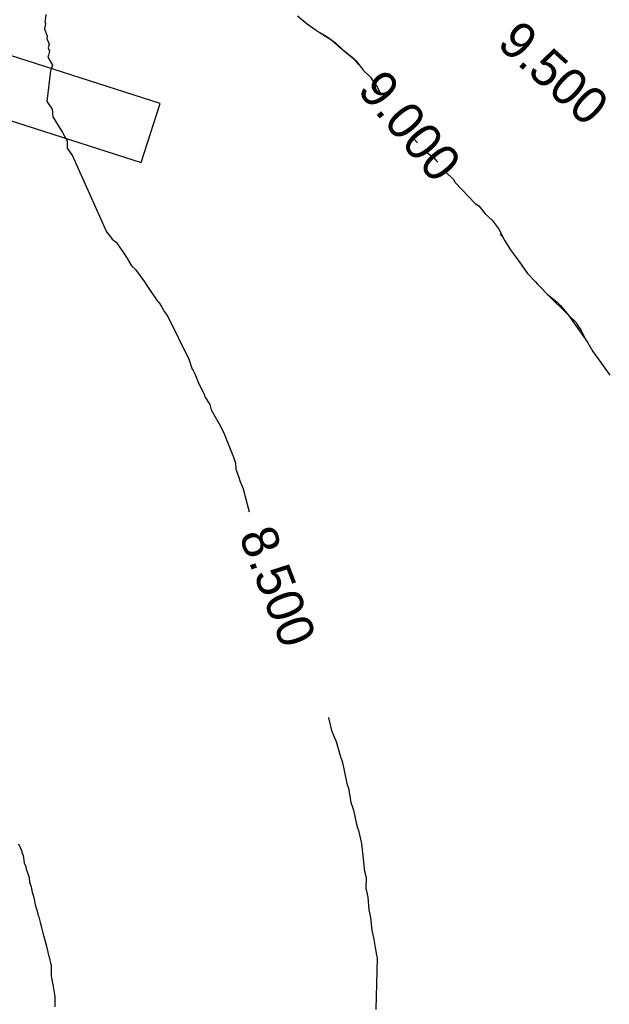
# Model space of a CAD drawing. Extents: x 158343 to 162498, y 431347 to 434500.
# Tile 139 of 220: x 159487 to 159516, y 434014 to 434062. Entities that reach past the tile are written whole.
import ezdxf

# ---------------------------------------------------------------- set-up
doc = ezdxf.new("R2010")
doc.units = 0
doc.header["$LTSCALE"] = 10
doc.header["$MEASUREMENT"] = 0
for name, color, linetype in [('000_arcering', 8, 'CONTINUOUS'), ('44_plafonds', 8, 'CONTINUOUS'), ('def. con-hoogtelijn (index)', 8, 'CONTINUOUS')]:
    doc.layers.add(name, color=color, linetype=linetype)
doc.styles.add('Style-WORKING', font='WORKING.shx')

# ---------------------------------------------------------------- blocks, each defined once
blk = doc.blocks.new('bestaande hoogtelijnen')
at = {"layer": 'def. con-hoogtelijn (index)'}
for p, q in [((-179.195, -4.186), (-179.204, -4.248)), ((-179.195, -4.186), (-179.204, -4.248)), ((-179.204, -4.248), (-179.171, -4.356)), ((-179.204, -4.248), (-179.171, -4.356)), ((-179.162, -3.901), (-179.195, -4.186)), ((-179.162, -3.901), (-179.195, -4.186)), ((-166.854, -3.981), (-166.381, -4.37)), ((-166.854, -3.981), (-166.381, -4.37)), ((-166.854, -3.981), (-166.381, -4.37)), ((-179.188, -4.443), (-179.217, -4.615)), ((-179.188, -4.443), (-179.217, -4.615)), ((-179.217, -4.615), (-179.092, -4.973)), ((-179.217, -4.615), (-179.092, -4.973)), ((-179.171, -4.356), (-179.188, -4.443)), ((-179.171, -4.356), (-179.188, -4.443)), ((-166.381, -4.37), (-165.992, -4.639)), ((-166.381, -4.37), (-165.992, -4.639)), ((-166.381, -4.37), (-165.992, -4.639)), ((-165.992, -4.639), (-165.788, -4.778)), ((-165.992, -4.639), (-165.788, -4.778)), ((-165.992, -4.639), (-165.788, -4.778)), ((-165.788, -4.778), (-165.788, -4.778)), ((-165.788, -4.778), (-165.417, -4.981)), ((-165.788, -4.778), (-165.788, -4.778)), ((-165.788, -4.778), (-165.417, -4.981)), ((-165.788, -4.778), (-165.788, -4.778)), ((-165.788, -4.778), (-165.417, -4.981)), ((-165.788, -4.778), (-165.173, -5.162)), ((-165.788, -4.778), (-165.173, -5.162)), ((-165.788, -4.778), (-165.173, -5.162)), ((-179.092, -4.973), (-179.115, -5.09)), ((-179.092, -4.973), (-179.115, -5.09)), ((-179.115, -5.09), (-179.001, -5.356)), ((-179.115, -5.09), (-179.001, -5.356)), ((-165.417, -4.981), (-165.173, -5.162)), ((-165.417, -4.981), (-165.173, -5.162)), ((-165.417, -4.981), (-165.173, -5.162)), ((-165.173, -5.162), (-164.992, -5.289)), ((-165.173, -5.162), (-164.992, -5.289)), ((-165.173, -5.162), (-164.992, -5.289)), ((-165.173, -5.162), (-164.641, -5.63)), ((-165.173, -5.162), (-164.641, -5.63)), ((-165.173, -5.162), (-164.641, -5.63)), ((-164.992, -5.289), (-164.641, -5.63)), ((-164.992, -5.289), (-164.641, -5.63)), ((-164.992, -5.289), (-164.641, -5.63)), ((-179.001, -5.356), (-179.049, -5.545)), ((-179.001, -5.356), (-179.049, -5.545)), ((-179.049, -5.545), (-178.971, -5.71)), ((-179.049, -5.545), (-178.971, -5.71)), ((-178.971, -5.71), (-179.022, -5.896)), ((-178.971, -5.71), (-179.022, -5.896)), ((-164.641, -5.63), (-164.191, -5.981)), ((-164.641, -5.63), (-164.191, -5.981)), ((-164.641, -5.63), (-164.191, -5.981)), ((-164.641, -5.63), (-164.095, -6.084)), ((-164.641, -5.63), (-164.095, -6.084)), ((-164.641, -5.63), (-164.095, -6.084)), ((-179.022, -5.896), (-179.055, -5.998)), ((-179.022, -5.896), (-179.055, -5.998)), ((-179.055, -5.998), (-178.825, -6.393)), ((-179.055, -5.998), (-178.825, -6.393)), ((-164.191, -5.981), (-164.095, -6.084)), ((-164.191, -5.981), (-164.095, -6.084)), ((-164.191, -5.981), (-164.095, -6.084)), ((-164.095, -6.084), (-163.992, -6.183)), ((-164.095, -6.084), (-163.992, -6.183)), ((-164.095, -6.084), (-163.992, -6.183)), ((-164.095, -6.084), (-163.864, -6.357)), ((-164.095, -6.084), (-163.864, -6.357)), ((-164.095, -6.084), (-163.864, -6.357)), ((-163.992, -6.183), (-163.636, -6.626)), ((-163.992, -6.183), (-163.636, -6.626)), ((-163.992, -6.183), (-163.636, -6.626)), ((-178.93, -6.663), (-179.104, -8.166)), ((-178.93, -6.663), (-179.104, -8.166)), ((-178.825, -6.393), (-178.93, -6.663)), ((-178.825, -6.393), (-178.93, -6.663)), ((-163.636, -6.626), (-163.279, -6.981)), ((-163.636, -6.626), (-163.279, -6.981)), ((-163.636, -6.626), (-163.279, -6.981)), ((-163.279, -6.981), (-163.164, -7.154)), ((-163.279, -6.981), (-163.164, -7.154)), ((-163.279, -6.981), (-163.164, -7.154)), ((-163.164, -7.154), (-162.992, -7.4)), ((-163.164, -7.154), (-162.992, -7.4)), ((-163.164, -7.154), (-162.992, -7.4)), ((-162.992, -7.4), (-162.791, -7.781)), ((-162.992, -7.4), (-162.791, -7.781)), ((-162.992, -7.4), (-162.791, -7.781)), ((-179.104, -8.166), (-179.06, -8.231)), ((-179.104, -8.166), (-179.06, -8.231)), ((-179.06, -8.231), (-178.854, -8.541)), ((-179.06, -8.231), (-178.854, -8.541)), ((-178.854, -8.541), (-178.838, -8.703)), ((-178.854, -8.541), (-178.838, -8.703)), ((-178.838, -8.703), (-178.834, -8.759)), ((-178.838, -8.703), (-178.834, -8.759)), ((-178.834, -8.759), (-178.82, -8.916)), ((-178.834, -8.759), (-178.82, -8.916)), ((-178.82, -8.916), (-178.341, -9.688)), ((-178.82, -8.916), (-178.341, -9.688)), ((-162, -8.973), (-162, -8.973)), ((-162, -8.973), (-161.993, -8.983)), ((-162, -8.973), (-162, -8.973)), ((-162, -8.973), (-161.993, -8.983)), ((-162, -8.973), (-162, -8.973)), ((-162, -8.973), (-161.993, -8.983)), ((-161.993, -8.983), (-161.992, -8.985)), ((-161.993, -8.983), (-161.992, -8.985)), ((-161.993, -8.983), (-161.992, -8.985)), ((-178.341, -9.688), (-178.239, -9.856)), ((-178.341, -9.688), (-178.239, -9.856)), ((-178.239, -9.856), (-178.113, -10.084)), ((-178.239, -9.856), (-178.113, -10.084)), ((-178.113, -10.084), (-178.118, -10.459)), ((-178.113, -10.084), (-178.118, -10.459)), ((-161.178, -9.981), (-160.992, -10.187)), ((-161.178, -9.981), (-160.992, -10.187)), ((-161.178, -9.981), (-160.992, -10.187)), ((-178.118, -10.459), (-177.859, -10.825)), ((-178.118, -10.459), (-177.859, -10.825)), ((-160.602, -10.591), (-160.602, -10.591)), ((-160.602, -10.591), (-160.134, -10.981)), ((-160.602, -10.591), (-160.602, -10.591)), ((-160.602, -10.591), (-160.134, -10.981)), ((-160.602, -10.591), (-160.602, -10.591)), ((-160.602, -10.591), (-160.134, -10.981)), ((-177.859, -10.825), (-176.186, -14.55)), ((-177.859, -10.825), (-176.186, -14.55)), ((-160.134, -10.981), (-160.069, -11.058)), ((-160.134, -10.981), (-160.069, -11.058)), ((-160.134, -10.981), (-160.069, -11.058)), ((-160.069, -11.058), (-159.992, -11.143)), ((-160.069, -11.058), (-159.992, -11.143)), ((-160.069, -11.058), (-159.992, -11.143)), ((-159.621, -11.611), (-159.621, -11.611)), ((-159.621, -11.611), (-159.229, -11.981)), ((-159.621, -11.611), (-159.621, -11.611)), ((-159.621, -11.611), (-159.229, -11.981)), ((-159.621, -11.611), (-159.621, -11.611)), ((-159.621, -11.611), (-159.229, -11.981)), ((-159.229, -11.981), (-159.147, -12.137)), ((-159.229, -11.981), (-159.147, -12.137)), ((-159.229, -11.981), (-159.147, -12.137)), ((-159.147, -12.137), (-158.172, -13.162)), ((-159.147, -12.137), (-158.172, -13.162)), ((-159.147, -12.137), (-158.172, -13.162)), ((-158.172, -13.162), (-157.992, -13.271)), ((-158.172, -13.162), (-157.992, -13.271)), ((-158.172, -13.162), (-157.992, -13.271)), ((-157.992, -13.271), (-157.68, -13.669)), ((-157.992, -13.271), (-157.68, -13.669)), ((-157.992, -13.271), (-157.68, -13.669)), ((-157.68, -13.669), (-157.329, -13.981)), ((-157.68, -13.669), (-157.329, -13.981)), ((-157.68, -13.669), (-157.329, -13.981)), ((-157.329, -13.981), (-157.186, -14.176)), ((-157.329, -13.981), (-157.186, -14.176)), ((-157.329, -13.981), (-157.186, -14.176)), ((-157.186, -14.176), (-156.992, -14.434)), ((-157.186, -14.176), (-156.992, -14.434)), ((-157.186, -14.176), (-156.992, -14.434)), ((-156.992, -14.434), (-156.819, -14.809)), ((-156.992, -14.434), (-156.819, -14.809)), ((-156.992, -14.434), (-156.819, -14.809)), ((-176.186, -14.55), (-176, -14.798)), ((-176.186, -14.55), (-176, -14.798)), ((-176, -14.798), (-175.921, -14.91)), ((-176, -14.798), (-175.921, -14.91)), ((-175.921, -14.91), (-175.698, -15.062)), ((-175.921, -14.91), (-175.698, -15.062)), ((-156.942, -14.647), (-156.819, -14.809)), ((-156.942, -14.647), (-156.819, -14.809)), ((-156.942, -14.647), (-156.819, -14.809)), ((-156.819, -14.809), (-156.71, -14.981)), ((-156.819, -14.809), (-156.71, -14.981)), ((-156.819, -14.809), (-156.71, -14.981)), ((-175.698, -15.062), (-175.2, -15.814)), ((-175.698, -15.062), (-175.2, -15.814)), ((-156.71, -14.981), (-156.442, -15.432)), ((-156.71, -14.981), (-156.442, -15.432)), ((-156.71, -14.981), (-156.442, -15.432)), ((-175.2, -15.814), (-174.972, -16.212)), ((-175.2, -15.814), (-174.972, -16.212)), ((-156.442, -15.432), (-156.129, -15.844)), ((-156.442, -15.432), (-156.129, -15.844)), ((-156.442, -15.432), (-156.129, -15.844)), ((-156.129, -15.844), (-156.129, -15.844)), ((-156.129, -15.844), (-156.029, -15.981)), ((-156.129, -15.844), (-156.129, -15.844)), ((-156.129, -15.844), (-156.029, -15.981)), ((-156.129, -15.844), (-156.129, -15.844)), ((-156.129, -15.844), (-156.029, -15.981)), ((-156.129, -15.844), (-156.014, -16.003)), ((-156.129, -15.844), (-156.014, -16.003)), ((-156.129, -15.844), (-156.014, -16.003)), ((-174.972, -16.212), (-174.776, -16.39)), ((-174.972, -16.212), (-174.776, -16.39)), ((-156.029, -15.981), (-155.992, -16.03)), ((-156.029, -15.981), (-155.992, -16.03)), ((-156.029, -15.981), (-155.992, -16.03)), ((-156.014, -16.003), (-155.599, -16.588)), ((-156.014, -16.003), (-155.599, -16.588)), ((-156.014, -16.003), (-155.599, -16.588)), ((-155.992, -16.03), (-155.599, -16.588)), ((-155.992, -16.03), (-155.599, -16.588)), ((-155.992, -16.03), (-155.599, -16.588)), ((-174.776, -16.39), (-174.517, -16.756)), ((-174.776, -16.39), (-174.517, -16.756)), ((-174.517, -16.756), (-174.334, -17)), ((-174.517, -16.756), (-174.334, -17)), ((-155.599, -16.588), (-155.239, -16.981)), ((-155.599, -16.588), (-155.239, -16.981)), ((-155.599, -16.588), (-155.239, -16.981)), ((-174.334, -17), (-174.252, -17.116)), ((-174.334, -17), (-174.252, -17.116)), ((-174.252, -17.116), (-173.755, -17.869)), ((-174.252, -17.116), (-173.755, -17.869)), ((-155.239, -16.981), (-154.992, -17.239)), ((-155.239, -16.981), (-154.992, -17.239)), ((-155.239, -16.981), (-154.992, -17.239)), ((-155.239, -16.981), (-155.125, -17.115)), ((-155.239, -16.981), (-155.125, -17.115)), ((-155.239, -16.981), (-155.125, -17.115)), ((-155.125, -17.115), (-154.992, -17.239)), ((-155.125, -17.115), (-154.992, -17.239)), ((-155.125, -17.115), (-154.992, -17.239)), ((-154.992, -17.239), (-154.625, -17.615)), ((-154.992, -17.239), (-154.625, -17.615)), ((-154.992, -17.239), (-154.625, -17.615)), ((-154.625, -17.615), (-154.625, -17.615)), ((-154.625, -17.615), (-154.157, -17.982)), ((-154.625, -17.615), (-154.625, -17.615)), ((-154.625, -17.615), (-154.157, -17.982)), ((-154.625, -17.615), (-154.625, -17.615)), ((-154.625, -17.615), (-154.157, -17.982)), ((-154.625, -17.615), (-153.624, -18.613)), ((-154.625, -17.615), (-153.624, -18.613)), ((-154.625, -17.615), (-153.624, -18.613)), ((-173.755, -17.869), (-173.579, -18.068)), ((-173.755, -17.869), (-173.579, -18.068)), ((-173.579, -18.068), (-173.479, -18.236)), ((-173.579, -18.068), (-173.479, -18.236)), ((-173.479, -18.236), (-173.352, -18.467)), ((-173.479, -18.236), (-173.352, -18.467)), ((-154.157, -17.982), (-153.992, -18.146)), ((-154.157, -17.982), (-153.992, -18.146)), ((-154.157, -17.982), (-153.992, -18.146)), ((-153.992, -18.146), (-153.624, -18.613)), ((-153.992, -18.146), (-153.624, -18.613)), ((-153.992, -18.146), (-153.624, -18.613)), ((-173.352, -18.467), (-173.201, -18.69)), ((-173.352, -18.467), (-173.201, -18.69)), ((-173.201, -18.69), (-172.162, -20.777)), ((-173.201, -18.69), (-172.162, -20.777)), ((-153.624, -18.613), (-153.234, -18.981)), ((-153.624, -18.613), (-153.234, -18.981)), ((-153.624, -18.613), (-153.234, -18.981)), ((-153.624, -18.613), (-152.786, -19.776)), ((-153.624, -18.613), (-152.786, -19.776)), ((-153.624, -18.613), (-152.786, -19.776)), ((-153.234, -18.981), (-153.14, -19.13)), ((-153.234, -18.981), (-153.14, -19.13)), ((-153.234, -18.981), (-153.14, -19.13)), ((-153.14, -19.13), (-152.992, -19.346)), ((-153.14, -19.13), (-152.992, -19.346)), ((-153.14, -19.13), (-152.992, -19.346)), ((-152.992, -19.346), (-152.786, -19.776)), ((-152.992, -19.346), (-152.786, -19.776)), ((-152.992, -19.346), (-152.786, -19.776)), ((-152.786, -19.776), (-152.655, -19.981)), ((-152.786, -19.776), (-152.655, -19.981)), ((-152.786, -19.776), (-152.655, -19.981)), ((-152.655, -19.981), (-152.416, -20.406)), ((-152.655, -19.981), (-152.416, -20.406)), ((-152.655, -19.981), (-152.416, -20.406)), ((-152.416, -20.406), (-152.028, -20.945)), ((-152.416, -20.406), (-152.028, -20.945)), ((-152.416, -20.406), (-152.028, -20.945)), ((-172.162, -20.777), (-172.107, -20.96)), ((-172.162, -20.777), (-172.107, -20.96)), ((-172.107, -20.96), (-172.094, -20.981)), ((-172.107, -20.96), (-172.094, -20.981)), ((-172.094, -20.981), (-171.996, -21.27)), ((-172.094, -20.981), (-171.996, -21.27)), ((-152.028, -20.945), (-151.992, -20.997)), ((-152.028, -20.945), (-151.992, -20.997)), ((-152.028, -20.945), (-151.992, -20.997)), ((-152.028, -20.945), (-152.003, -20.981)), ((-152.028, -20.945), (-152.003, -20.981)), ((-152.028, -20.945), (-152.003, -20.981)), ((-152.003, -20.981), (-151.999, -20.988)), ((-152.003, -20.981), (-151.999, -20.988)), ((-152.003, -20.981), (-151.999, -20.988)), ((-151.999, -20.988), (-151.992, -20.997)), ((-151.999, -20.988), (-151.992, -20.997)), ((-151.999, -20.988), (-151.992, -20.997)), ((-151.992, -20.997), (-151.58, -21.57)), ((-151.992, -20.997), (-151.58, -21.57)), ((-151.992, -20.997), (-151.58, -21.57)), ((-171.996, -21.27), (-171.961, -21.339)), ((-171.996, -21.27), (-171.961, -21.339)), ((-171.961, -21.339), (-171.877, -21.492)), ((-171.961, -21.339), (-171.877, -21.492)), ((-171.877, -21.492), (-171.74, -21.829)), ((-171.877, -21.492), (-171.74, -21.829)), ((-171.74, -21.829), (-171.694, -21.933)), ((-171.74, -21.829), (-171.694, -21.933)), ((-171.694, -21.933), (-171.627, -22.086)), ((-171.694, -21.933), (-171.627, -22.086)), ((-171.627, -22.086), (-171.414, -22.497)), ((-171.627, -22.086), (-171.414, -22.497)), ((-171.414, -22.497), (-171.376, -22.616)), ((-171.414, -22.497), (-171.376, -22.616)), ((-171.376, -22.616), (-171.14, -23.004)), ((-171.376, -22.616), (-171.14, -23.004)), ((-171.14, -23.004), (-171.076, -23.261)), ((-171.14, -23.004), (-171.076, -23.261)), ((-171.076, -23.261), (-170.623, -24.057)), ((-171.076, -23.261), (-170.623, -24.057)), ((-170.623, -24.057), (-170.415, -24.474)), ((-170.623, -24.057), (-170.415, -24.474)), ((-170.415, -24.474), (-170.408, -24.523)), ((-170.415, -24.474), (-170.408, -24.523)), ((-170.408, -24.523), (-170.041, -25.406)), ((-170.408, -24.523), (-170.041, -25.406)), ((-170.041, -25.406), (-169.997, -25.53)), ((-170.041, -25.406), (-169.997, -25.53)), ((-169.997, -25.53), (-169.887, -25.877)), ((-169.997, -25.53), (-169.887, -25.877)), ((-169.887, -25.877), (-169.862, -26.18)), ((-169.887, -25.877), (-169.862, -26.18)), ((-169.862, -26.18), (-169.859, -26.203)), ((-169.862, -26.18), (-169.859, -26.203)), ((-169.859, -26.203), (-169.692, -26.661)), ((-169.859, -26.203), (-169.692, -26.661)), ((-169.692, -26.661), (-169.692, -26.682)), ((-169.692, -26.661), (-169.692, -26.682)), ((-169.692, -26.682), (-169.503, -27.118)), ((-169.692, -26.682), (-169.503, -27.118)), ((-169.503, -27.118), (-169.219, -28.246)), ((-169.503, -27.118), (-169.219, -28.246)), ((-165.343, -38.326), (-165.339, -38.337)), ((-165.343, -38.326), (-165.339, -38.337)), ((-165.339, -38.337), (-165.183, -38.962)), ((-165.339, -38.337), (-165.183, -38.962)), ((-165.183, -38.962), (-165.078, -39.225)), ((-165.183, -38.962), (-165.078, -39.225)), ((-165.078, -39.225), (-165.073, -39.236)), ((-165.078, -39.225), (-165.073, -39.236)), ((-165.073, -39.236), (-164.958, -39.487)), ((-165.073, -39.236), (-164.958, -39.487)), ((-164.958, -39.487), (-164.758, -40.248)), ((-164.958, -39.487), (-164.758, -40.248)), ((-164.758, -40.248), (-164.707, -40.367)), ((-164.758, -40.248), (-164.707, -40.367)), ((-164.707, -40.367), (-164.649, -40.513)), ((-164.707, -40.367), (-164.649, -40.513)), ((-164.649, -40.513), (-164.438, -41.553)), ((-164.649, -40.513), (-164.438, -41.553)), ((-164.438, -41.553), (-164.351, -41.782)), ((-164.438, -41.553), (-164.351, -41.782)), ((-164.351, -41.782), (-164.239, -42.481)), ((-164.351, -41.782), (-164.239, -42.481)), ((-164.239, -42.481), (-164.224, -42.525)), ((-164.239, -42.481), (-164.224, -42.525)), ((-164.224, -42.525), (-164.181, -42.654)), ((-164.224, -42.525), (-164.181, -42.654)), ((-164.181, -42.654), (-164.127, -42.803)), ((-164.181, -42.654), (-164.127, -42.803)), ((-164.127, -42.803), (-164.109, -42.856)), ((-164.127, -42.803), (-164.109, -42.856)), ((-164.109, -42.856), (-163.988, -43.481)), ((-164.109, -42.856), (-163.988, -43.481)), ((-163.988, -43.481), (-163.915, -43.713)), ((-163.988, -43.481), (-163.915, -43.713)), ((-163.915, -43.713), (-163.872, -43.856)), ((-163.915, -43.713), (-163.872, -43.856)), ((-163.872, -43.856), (-163.727, -44.481)), ((-163.872, -43.856), (-163.727, -44.481)), ((-180.496, -44.498), (-180.342, -44.832)), ((-180.496, -44.498), (-180.342, -44.832)), ((-180.496, -44.498), (-180.342, -44.832)), ((-163.727, -44.481), (-163.599, -45.687)), ((-163.727, -44.481), (-163.599, -45.687)), ((-180.342, -44.832), (-180.332, -44.907)), ((-180.342, -44.832), (-180.332, -44.907)), ((-180.342, -44.832), (-180.332, -44.907)), ((-180.332, -44.907), (-180.264, -45.066)), ((-180.332, -44.907), (-180.264, -45.066)), ((-180.332, -44.907), (-180.264, -45.066)), ((-180.264, -45.066), (-180.218, -45.435)), ((-180.264, -45.066), (-180.218, -45.435)), ((-180.264, -45.066), (-180.218, -45.435)), ((-180.218, -45.435), (-180.14, -45.63)), ((-180.218, -45.435), (-180.14, -45.63)), ((-180.218, -45.435), (-180.14, -45.63)), ((-180.14, -45.63), (-180.123, -45.74)), ((-180.14, -45.63), (-180.123, -45.74)), ((-180.14, -45.63), (-180.123, -45.74)), ((-180.123, -45.74), (-180.007, -46.045)), ((-180.123, -45.74), (-180.007, -46.045)), ((-180.123, -45.74), (-180.007, -46.045)), ((-163.599, -45.687), (-163.599, -45.731)), ((-163.599, -45.687), (-163.599, -45.731)), ((-163.599, -45.731), (-163.598, -45.775)), ((-163.599, -45.731), (-163.598, -45.775)), ((-163.598, -45.775), (-163.498, -46.15)), ((-163.598, -45.775), (-163.498, -46.15)), ((-180.007, -46.045), (-179.986, -46.103)), ((-180.007, -46.045), (-179.986, -46.103)), ((-180.007, -46.045), (-179.986, -46.103)), ((-179.986, -46.103), (-179.94, -46.43)), ((-179.986, -46.103), (-179.94, -46.43)), ((-179.986, -46.103), (-179.94, -46.43)), ((-163.498, -46.15), (-163.504, -46.681)), ((-163.498, -46.15), (-163.504, -46.681)), ((-179.94, -46.43), (-179.882, -46.602)), ((-179.94, -46.43), (-179.882, -46.602)), ((-179.94, -46.43), (-179.882, -46.602)), ((-179.882, -46.602), (-179.864, -46.711)), ((-179.882, -46.602), (-179.864, -46.711)), ((-179.882, -46.602), (-179.864, -46.711)), ((-179.864, -46.711), (-179.833, -46.87)), ((-179.864, -46.711), (-179.833, -46.87)), ((-179.864, -46.711), (-179.833, -46.87)), ((-163.504, -46.681), (-163.503, -46.731)), ((-163.504, -46.681), (-163.503, -46.731)), ((-163.503, -46.731), (-163.416, -47.107)), ((-163.503, -46.731), (-163.416, -47.107)), ((-179.833, -46.87), (-179.762, -47.069)), ((-179.833, -46.87), (-179.762, -47.069)), ((-179.833, -46.87), (-179.762, -47.069)), ((-179.762, -47.069), (-179.738, -47.14)), ((-179.762, -47.069), (-179.738, -47.14)), ((-179.762, -47.069), (-179.738, -47.14)), ((-179.738, -47.14), (-179.711, -47.296)), ((-179.738, -47.14), (-179.711, -47.296)), ((-179.738, -47.14), (-179.711, -47.296)), ((-163.416, -47.107), (-163.369, -47.732)), ((-163.416, -47.107), (-163.369, -47.732)), ((-179.711, -47.296), (-179.673, -47.481)), ((-179.711, -47.296), (-179.673, -47.481)), ((-179.711, -47.296), (-179.673, -47.481)), ((-179.673, -47.481), (-179.577, -47.79)), ((-179.673, -47.481), (-179.577, -47.79)), ((-179.673, -47.481), (-179.577, -47.79)), ((-179.577, -47.79), (-179.526, -48.015)), ((-179.577, -47.79), (-179.526, -48.015)), ((-179.577, -47.79), (-179.526, -48.015)), ((-179.526, -48.015), (-179.508, -48.082)), ((-179.526, -48.015), (-179.508, -48.082)), ((-179.526, -48.015), (-179.508, -48.082)), ((-179.508, -48.082), (-179.45, -48.274)), ((-179.508, -48.082), (-179.45, -48.274)), ((-179.508, -48.082), (-179.45, -48.274)), ((-163.369, -47.732), (-163.284, -48.106)), ((-163.369, -47.732), (-163.284, -48.106)), ((-163.284, -48.106), (-163.281, -48.131)), ((-163.284, -48.106), (-163.281, -48.131)), ((-163.281, -48.131), (-163.218, -48.731)), ((-163.281, -48.131), (-163.218, -48.731)), ((-179.45, -48.274), (-179.399, -48.481)), ((-179.45, -48.274), (-179.399, -48.481)), ((-179.45, -48.274), (-179.399, -48.481)), ((-179.399, -48.481), (-179.265, -48.981)), ((-179.399, -48.481), (-179.265, -48.981)), ((-179.399, -48.481), (-179.265, -48.981)), ((-179.265, -48.981), (-179.237, -49.11)), ((-179.265, -48.981), (-179.237, -49.11)), ((-179.265, -48.981), (-179.237, -49.11)), ((-179.237, -49.11), (-179.141, -49.449)), ((-179.237, -49.11), (-179.141, -49.449)), ((-179.237, -49.11), (-179.141, -49.449)), ((-163.218, -48.731), (-163.144, -49.106)), ((-163.218, -48.731), (-163.144, -49.106)), ((-163.144, -49.106), (-163.128, -49.185)), ((-163.144, -49.106), (-163.128, -49.185)), ((-179.141, -49.449), (-179.024, -49.95)), ((-179.141, -49.449), (-179.024, -49.95)), ((-179.141, -49.449), (-179.024, -49.95)), ((-163.128, -49.185), (-163.055, -49.579)), ((-163.128, -49.185), (-163.055, -49.579)), ((-163.055, -49.579), (-162.993, -49.954)), ((-163.055, -49.579), (-162.993, -49.954)), ((-179.024, -49.95), (-179.016, -49.982)), ((-179.024, -49.95), (-179.016, -49.982)), ((-179.024, -49.95), (-179.016, -49.982)), ((-179.016, -49.982), (-178.902, -50.481)), ((-179.016, -49.982), (-178.902, -50.481)), ((-179.016, -49.982), (-178.902, -50.481)), ((-162.961, -50.106), (-163.023, -52.606)), ((-162.961, -50.106), (-163.023, -52.606)), ((-162.993, -49.954), (-162.961, -50.106)), ((-162.993, -49.954), (-162.961, -50.106)), ((-178.902, -50.481), (-178.894, -50.981)), ((-178.902, -50.481), (-178.894, -50.981)), ((-178.902, -50.481), (-178.894, -50.981)), ((-178.894, -50.981), (-178.796, -51.481)), ((-178.894, -50.981), (-178.796, -51.481)), ((-178.894, -50.981), (-178.796, -51.481)), ((-178.796, -51.481), (-178.714, -51.981)), ((-178.796, -51.481), (-178.714, -51.981)), ((-178.796, -51.481), (-178.714, -51.981)), ((-178.714, -51.981), (-178.713, -52.481)), ((-178.714, -51.981), (-178.713, -52.481)), ((-178.714, -51.981), (-178.713, -52.481))]:
    blk.add_line(p, q, dxfattribs=at)
at = {"layer": 'def. con-hoogtelijn (index)', "style": 'Style-WORKING'}
for s, rotation, p in [('9.500', 317.815, (-157.159, -5.409)), ('9.500', 317.815, (-157.159, -5.409)), ('9.000', 309.8646, (-163.978, -7.625)), ('9.000', 309.8646, (-163.978, -7.625)), ('9.000', 309.8646, (-163.978, -7.625)), ('8.500', 291.0301, (-169.736, -29.409)), ('8.500', 291.0301, (-169.736, -29.409))]:
    blk.add_text(s, height=1.8, rotation=rotation, dxfattribs=at).set_placement(p)

msp = doc.modelspace()

# ---------------------------------------------------------------- linework, layer by layer
at = {"layer": '44_plafonds', "flags": 128}
msp.add_lwpolyline([(159483.796, 434058.331), (159493.307, 434055.28), (159494.234, 434058.171), (159484.723, 434061.223), (159483.796, 434058.331)], dxfattribs=at)

# ---------------------------------------------------------------- block references
at = {"layer": '000_arcering'}
msp.add_blockref('bestaande hoogtelijnen', (159667.804, 434066.432), dxfattribs=at)

doc.saveas('drawing.dxf')
